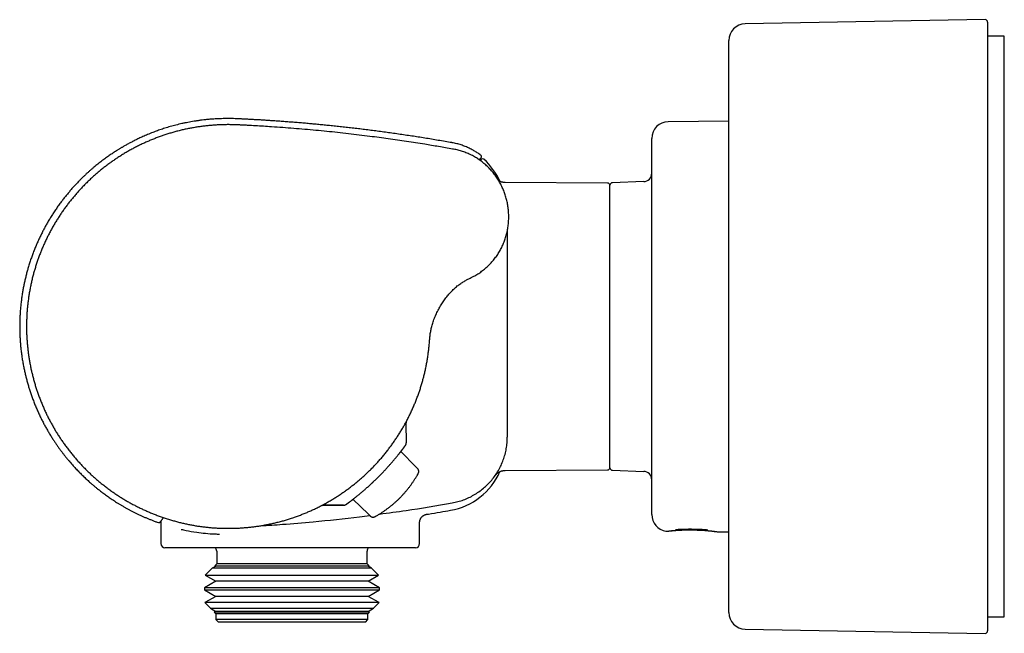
# Model space of a CAD drawing. Header units: millimetres. Extents: x 8 to 750, y 10 to 368.
# Tile 1 of 12: x 14 to 132, y 295 to 368. Entities that reach past the tile are written whole.
import ezdxf

# ---------------------------------------------------------------- set-up
doc = ezdxf.new("R2010")
doc.units = ezdxf.units.MM

msp = doc.modelspace()

# ---------------------------------------------------------------- linework, layer by layer
at = {"color": 7, "linetype": 'Continuous', "lineweight": 30}
for p, q in [((129.45, 368.24), (100.72, 367.73)), ((129.76, 367.94), (129.76, 295.06)), ((98.76, 297.27), (98.76, 365.73)), ((131.76, 366.25), (129.76, 366.25)), ((131.76, 331.5), (131.76, 366.25)), ((98.76, 356.08), (91.51, 356.02)), ((89.53, 308.98), (89.53, 354.02)), ((84.23, 348.68), (71.96, 348.74)), ((71.96, 348.74), (71.96, 348.74)), ((84.53, 314.58), (84.53, 348.42)), ((88.56, 348.86), (84.82, 348.72)), ((72.23, 342.93), (72.23, 318.28)), ((68.21, 337.51), (68.21, 337.51)), ((131.76, 296.75), (131.76, 331.5)), ((60.14, 317.56), (60.13, 319.94)), ((60.13, 319.94), (60.13, 319.94)), ((60.13, 317.57), (60.13, 317.57)), ((72.23, 318.28), (72.23, 318.25)), ((61.27, 314.71), (59.49, 316.55)), ((61.27, 314.71), (61.48, 314.49)), ((71.96, 314.26), (84.23, 314.32)), ((71.96, 314.26), (71.96, 314.26)), ((84.82, 314.28), (88.56, 314.14)), ((56.81, 313.51), (56.77, 313.46)), ((55.59, 309.03), (53.75, 310.81)), ((50.25, 310.12), (50.23, 310.11)), ((52.63, 310.11), (50.23, 310.11)), ((50.25, 310.11), (52.65, 310.11)), ((55.81, 308.82), (55.59, 309.03)), ((30.73, 308.08), (30.73, 305.5)), ((61.73, 305.5), (61.73, 308.03)), ((91.24, 307), (91.26, 307)), ((92.28, 307.08), (92.28, 307.08)), ((92.61, 307.21), (92.61, 307.21)), ((96.05, 307.18), (96.05, 307.18)), ((97.36, 306.93), (98.76, 306.92)), ((61.23, 305), (31.23, 305)), ((37.43, 304.6), (37.43, 303.1)), ((55.43, 303.1), (55.43, 304.6)), ((37.43, 303.1), (37.19, 302.86)), ((55.43, 303.1), (37.43, 303.1)), ((55.67, 302.86), (55.43, 303.1)), ((36.88, 302.55), (36.05, 301.72)), ((37.31, 302.79), (36.88, 302.55)), ((55.98, 302.55), (36.88, 302.55)), ((37.19, 302.86), (37.31, 302.79)), ((37.19, 302.86), (37.6, 302.86)), ((55.55, 302.79), (37.31, 302.79)), ((37.6, 302.86), (55.67, 302.86)), ((55.55, 302.79), (55.67, 302.86)), ((55.98, 302.55), (55.55, 302.79)), ((56.81, 301.72), (55.98, 302.55)), ((37.31, 300.99), (35.95, 300.21)), ((36.05, 301.72), (37.31, 300.99)), ((36.05, 301.72), (36.51, 301.72)), ((36.51, 301.72), (56.81, 301.72)), ((55.55, 300.99), (37.31, 300.99)), ((55.55, 300.99), (56.81, 301.72)), ((56.91, 300.21), (55.55, 300.99)), ((35.95, 300.21), (35.95, 299.98)), ((56.91, 300.21), (35.95, 300.21)), ((35.95, 299.98), (37.31, 299.19)), ((35.95, 299.98), (36.41, 299.98)), ((36.41, 299.98), (56.91, 299.98)), ((55.55, 299.19), (56.91, 299.98)), ((56.91, 299.98), (56.91, 300.21)), ((37.31, 299.19), (35.99, 298.44)), ((35.99, 298.44), (36.67, 297.76)), ((56.87, 298.44), (35.99, 298.44)), ((55.55, 299.19), (37.31, 299.19)), ((56.87, 298.44), (55.55, 299.19)), ((56.19, 297.76), (56.87, 298.44)), ((36.67, 297.76), (37.31, 297.39)), ((36.67, 297.76), (37.09, 297.76)), ((37.09, 297.76), (56.19, 297.76)), ((37.31, 297.39), (37.13, 297.3)), ((37.13, 297.3), (37.33, 297.1)), ((55.73, 297.3), (37.13, 297.3)), ((55.55, 297.39), (37.31, 297.39)), ((55.53, 297.1), (55.73, 297.3)), ((55.55, 297.39), (56.19, 297.76)), ((55.73, 297.3), (55.55, 297.39)), ((37.33, 297.1), (37.33, 296.4)), ((55.53, 297.1), (37.33, 297.1)), ((37.33, 296.4), (37.63, 296.1)), ((55.53, 296.4), (37.33, 296.4)), ((55.23, 296.1), (37.63, 296.1)), ((55.23, 296.1), (55.53, 296.4)), ((55.53, 296.4), (55.53, 297.1)), ((129.76, 296.75), (131.76, 296.75)), ((100.72, 295.27), (129.45, 294.76))]:
    msp.add_line(p, q, dxfattribs=at)
at = {"color": 7, "linetype": 'Continuous', "lineweight": 30, "flags": 128}
msp.add_lwpolyline([(30.73, 308.18), (30.73, 308.14), (30.73, 308.08)], dxfattribs=at)
at = {"color": 7, "linetype": 'Continuous', "lineweight": 30}
for centre, radius, start, end in [((129.46, 367.94), 0.3, 360, 91), ((100.76, 365.73), 2, 91, 180), ((91.53, 354.02), 2, 90.5, 180), ((69.29, 351.39), 0.2, 47.6195, 135), ((64.03, 345.63), 8, 23.9857, 47.6195), ((88.53, 349.85), 1, 272, 360), ((84.23, 348.38), 0.3, 360, 89.7), ((84.83, 348.42), 0.3, 92, 180), ((64.03, 317.37), 8, 280.0809, 336.0192), ((84.23, 314.62), 0.3, 270.3, 0), ((84.83, 314.58), 0.3, 180, 268), ((88.53, 313.15), 1, 0, 88), ((52.63, 310.61), 0.5, 270.0005, 291.0071), ((91.53, 308.98), 2, 180, 261.5597), ((92.26, 307.38), 0.3, 274.4053, 322.8304), ((96.4, 307.34), 0.3, 216.1197, 264.6097), ((31.23, 305.5), 0.5, 180, 270), ((61.23, 305.5), 0.5, 270, 0), ((36.93, 304.6), 0.5, 0, 53.1301), ((55.93, 304.6), 0.5, 126.8699, 180), ((100.76, 297.27), 2, 180, 269), ((129.46, 295.06), 0.3, 269, 0)]:
    msp.add_arc(centre, radius, start, end, dxfattribs=at)
for points, knots in [([(65.63, 353.5), (65.62, 353.51), (65.33, 353.56), (64.78, 353.65), (63.96, 353.79), (63.16, 353.93), (62.36, 354.06), (61.57, 354.18), (60.79, 354.3), (60, 354.42), (59.21, 354.54), (58.42, 354.65), (57.63, 354.76), (56.86, 354.86), (56.09, 354.96), (55.33, 355.06), (54.58, 355.15), (53.84, 355.24), (53.1, 355.32), (52.38, 355.4), (51.66, 355.48), (50.97, 355.55), (50.3, 355.62), (49.65, 355.68), (49, 355.74), (48.37, 355.8), (47.73, 355.86), (47.08, 355.91), (46.43, 355.96), (45.79, 356.01), (45.16, 356.06), (44.54, 356.1), (43.94, 356.14), (43.36, 356.18), (42.8, 356.22), (42.24, 356.25), (41.7, 356.28), (41.19, 356.31), (40.71, 356.33), (40.28, 356.35), (39.85, 356.38), (39.42, 356.39), (39, 356.4), (38.59, 356.4), (38.2, 356.39), (37.82, 356.38), (37.44, 356.37), (37.07, 356.34), (36.69, 356.32), (36.3, 356.28), (35.89, 356.24), (35.5, 356.19), (35.11, 356.13), (34.72, 356.07), (34.35, 356.01), (33.98, 355.94), (33.62, 355.87), (33.26, 355.79), (32.9, 355.71), (32.55, 355.62), (32.2, 355.53), (31.87, 355.44), (31.55, 355.34), (31.23, 355.24), (30.92, 355.14), (30.62, 355.04), (30.33, 354.94), (30.05, 354.84), (29.76, 354.73), (29.46, 354.61), (29.16, 354.49), (28.87, 354.37), (28.6, 354.25), (28.35, 354.13), (28.11, 354.02), (27.88, 353.91), (27.66, 353.8), (27.45, 353.7), (27.25, 353.59), (27.05, 353.49), (26.86, 353.38), (26.66, 353.28), (26.48, 353.18), (26.31, 353.08), (26.16, 352.99), (26.03, 352.92), (25.91, 352.84), (25.79, 352.77), (25.66, 352.69), (25.54, 352.61), (25.38, 352.52), (25.2, 352.4), (24.99, 352.26), (24.78, 352.12), (24.56, 351.97), (24.34, 351.82), (24.12, 351.66), (23.89, 351.49), (23.66, 351.32), (23.42, 351.14), (23.19, 350.95), (22.95, 350.76), (22.71, 350.56), (22.46, 350.35), (22.2, 350.13), (21.95, 349.9), (21.69, 349.66), (21.43, 349.41), (21.17, 349.16), (20.88, 348.87), (20.58, 348.54), (20.25, 348.19), (19.93, 347.83), (19.62, 347.46), (19.31, 347.08), (19.01, 346.7), (18.71, 346.31), (18.41, 345.89), (18.11, 345.45), (17.81, 345.01), (17.53, 344.56), (17.26, 344.12), (17.01, 343.68), (16.78, 343.26), (16.56, 342.83), (16.34, 342.4), (16.13, 341.97), (15.94, 341.52), (15.74, 341.07), (15.55, 340.59), (15.36, 340.09), (15.18, 339.59), (15.01, 339.09), (14.86, 338.59), (14.72, 338.11), (14.6, 337.65), (14.49, 337.18), (14.38, 336.71), (14.28, 336.23), (14.2, 335.76), (14.12, 335.26), (14.04, 334.75), (13.98, 334.23), (13.93, 333.7), (13.88, 333.17), (13.86, 332.65), (13.84, 332.15), (13.83, 331.67), (13.83, 331.19), (13.84, 330.71), (13.86, 330.22), (13.89, 329.74), (13.93, 329.24), (13.98, 328.73), (14.05, 328.2), (14.12, 327.68), (14.21, 327.15), (14.31, 326.65), (14.41, 326.16), (14.52, 325.69), (14.64, 325.22), (14.76, 324.75), (14.9, 324.29), (15.04, 323.83), (15.2, 323.35), (15.37, 322.87), (15.56, 322.37), (15.76, 321.88), (15.97, 321.39), (16.19, 320.92), (16.4, 320.47), (16.62, 320.04), (16.85, 319.61), (17.08, 319.19), (17.33, 318.78), (17.58, 318.36), (17.82, 317.98), (18.05, 317.64), (18.26, 317.33), (18.47, 317.02), (18.68, 316.73), (18.9, 316.45), (19.11, 316.17), (19.32, 315.9), (19.53, 315.65), (19.74, 315.4), (19.94, 315.16), (20.14, 314.93), (20.34, 314.71), (20.53, 314.5), (20.72, 314.3), (20.91, 314.11), (21.11, 313.91), (21.31, 313.71), (21.52, 313.51), (21.72, 313.31), (21.92, 313.13), (22.11, 312.96), (22.27, 312.82), (22.39, 312.71), (22.49, 312.63), (22.59, 312.54), (22.69, 312.45), (22.8, 312.36), (22.92, 312.26), (23.04, 312.16), (23.18, 312.05), (23.34, 311.93), (23.52, 311.79), (23.71, 311.64), (23.91, 311.49), (24.12, 311.34), (24.34, 311.18), (24.56, 311.02), (24.8, 310.86), (25.05, 310.69), (25.31, 310.52), (25.58, 310.35), (25.86, 310.18), (26.15, 310.01), (26.44, 309.84), (26.74, 309.68), (27.04, 309.52), (27.34, 309.36), (27.66, 309.2), (27.99, 309.04), (28.33, 308.88), (28.67, 308.72), (29, 308.58), (29.34, 308.44), (29.69, 308.3), (30.04, 308.16), (30.29, 308.07), (30.42, 308.03), (30.43, 308.02)], [0, 0, 0, 0, 0.000339, 0.0089576, 0.0174865, 0.025926, 0.0342765, 0.0425386, 0.0507125, 0.0587987, 0.0671762, 0.0754581, 0.0836448, 0.0917366, 0.0997337, 0.1076364, 0.1154451, 0.1231598, 0.1307808, 0.1383082, 0.1457422, 0.153083, 0.159919, 0.1666723, 0.1733429, 0.1799308, 0.1864363, 0.1932457, 0.1999623, 0.2065861, 0.213117, 0.219555, 0.2259001, 0.2317974, 0.237612, 0.2433438, 0.2489928, 0.2545588, 0.2591337, 0.2636509, 0.2681103, 0.2725112, 0.2768531, 0.2811359, 0.2851198, 0.289051, 0.2929295, 0.2967552, 0.300528, 0.3048029, 0.3090076, 0.313142, 0.3172061, 0.3211996, 0.3251225, 0.3289748, 0.3327563, 0.3366419, 0.3404497, 0.3441797, 0.3478317, 0.3514057, 0.3549016, 0.3583195, 0.3616592, 0.3649207, 0.368104, 0.371209, 0.3742356, 0.3777018, 0.3810589, 0.3843068, 0.3874454, 0.3902531, 0.3929671, 0.3955872, 0.3981135, 0.4005459, 0.4028844, 0.4051288, 0.4074891, 0.4097356, 0.4118681, 0.4138867, 0.4157914, 0.4172914, 0.4187314, 0.4201948, 0.4216912, 0.4232207, 0.4247832, 0.4273055, 0.4299096, 0.4325954, 0.4352841, 0.4380501, 0.4408935, 0.4438141, 0.4468122, 0.4498321, 0.4529267, 0.456096, 0.4593401, 0.4627275, 0.4661929, 0.4697363, 0.4733578, 0.4770574, 0.480835, 0.4846907, 0.4896748, 0.4946629, 0.4996513, 0.5046399, 0.5096287, 0.5146176, 0.5196067, 0.5250947, 0.5305827, 0.5360707, 0.5415586, 0.5470463, 0.552035, 0.5570235, 0.5620119, 0.5670002, 0.5719883, 0.5769764, 0.5819649, 0.5874524, 0.5929399, 0.5984276, 0.6039155, 0.6094034, 0.6143926, 0.6193819, 0.6243712, 0.6293604, 0.6343496, 0.6393387, 0.6443276, 0.6498152, 0.6553025, 0.6607895, 0.6662764, 0.6717635, 0.6767521, 0.6817409, 0.68673, 0.691719, 0.6967079, 0.7016969, 0.7066859, 0.7121738, 0.7176617, 0.7231496, 0.7286374, 0.7341252, 0.7391139, 0.7441024, 0.7490907, 0.7540789, 0.7590672, 0.7640557, 0.7690443, 0.7745319, 0.7800196, 0.7855075, 0.7909955, 0.7964833, 0.8014721, 0.8064608, 0.8114493, 0.8164379, 0.8214263, 0.8264146, 0.8314029, 0.8353221, 0.8392308, 0.8430664, 0.8468184, 0.8504868, 0.8540717, 0.8575731, 0.8609835, 0.8643108, 0.867555, 0.8707162, 0.8737943, 0.8767365, 0.8795988, 0.882381, 0.8850832, 0.8881958, 0.8911952, 0.8940813, 0.896854, 0.8995135, 0.9020598, 0.9033746, 0.9046698, 0.9060218, 0.9074431, 0.9089337, 0.9104936, 0.9121227, 0.9138211, 0.9160545, 0.9183973, 0.9208494, 0.9234108, 0.9260815, 0.9288615, 0.9317506, 0.9347488, 0.9378561, 0.9410724, 0.9443372, 0.9477071, 0.951182, 0.9547617, 0.9581685, 0.961665, 0.9652511, 0.9689268, 0.9726919, 0.9765464, 0.9804903, 0.9841839, 0.9879524, 0.9917957, 0.9957139, 0.9997068, 1, 1, 1, 1]), ([(38.81, 355.67), (38.65, 355.67), (38.32, 355.66), (37.83, 355.65), (37.34, 355.62), (36.86, 355.59), (36.37, 355.54), (35.88, 355.49), (35.4, 355.43), (34.91, 355.35), (34.41, 355.26), (33.91, 355.17), (33.41, 355.06), (32.91, 354.94), (32.42, 354.81), (31.93, 354.67), (31.46, 354.52), (30.99, 354.37), (30.53, 354.2), (30.07, 354.03), (29.62, 353.85), (29.17, 353.66), (28.72, 353.46), (28.27, 353.25), (27.82, 353.02), (27.36, 352.78), (26.91, 352.54), (26.47, 352.28), (26.03, 352.01), (25.61, 351.74), (25.19, 351.46), (24.79, 351.19), (24.4, 350.9), (24.01, 350.6), (23.62, 350.3), (23.24, 349.99), (22.87, 349.67), (22.5, 349.34), (22.13, 348.99), (21.77, 348.63), (21.41, 348.27), (21.05, 347.89), (20.71, 347.51), (20.38, 347.13), (20.06, 346.75), (19.76, 346.37), (19.46, 345.98), (19.17, 345.58), (18.89, 345.18), (18.62, 344.78), (18.35, 344.36), (18.09, 343.94), (17.84, 343.51), (17.59, 343.06), (17.35, 342.6), (17.12, 342.15), (16.89, 341.68), (16.69, 341.22), (16.49, 340.77), (16.31, 340.31), (16.13, 339.85), (15.97, 339.39), (15.81, 338.93), (15.67, 338.46), (15.53, 337.99), (15.4, 337.51), (15.28, 337.02), (15.17, 336.52), (15.07, 336.02), (14.98, 335.51), (14.9, 335.01), (14.83, 334.51), (14.78, 334.01), (14.73, 333.53), (14.69, 333.04), (14.67, 332.55), (14.65, 332.06), (14.64, 331.57), (14.65, 331.08), (14.66, 330.58), (14.69, 330.08), (14.72, 329.57), (14.77, 329.06), (14.83, 328.55), (14.89, 328.04), (14.97, 327.54), (15.06, 327.05), (15.15, 326.57), (15.26, 326.09), (15.37, 325.62), (15.5, 325.14), (15.63, 324.67), (15.77, 324.2), (15.93, 323.73), (16.09, 323.26), (16.27, 322.78), (16.46, 322.3), (16.66, 321.83), (16.87, 321.36), (17.09, 320.9), (17.31, 320.46), (17.54, 320.03), (17.78, 319.6), (18.02, 319.17), (18.28, 318.75), (18.54, 318.34), (18.81, 317.93), (19.09, 317.53), (19.39, 317.12), (19.7, 316.71), (20.02, 316.31), (20.34, 315.91), (20.68, 315.52), (21.02, 315.15), (21.36, 314.78), (21.7, 314.43), (22.05, 314.09), (22.4, 313.75), (22.77, 313.43), (23.14, 313.1), (23.51, 312.79), (23.9, 312.48), (24.3, 312.17), (24.71, 311.87), (25.13, 311.57), (25.56, 311.29), (25.99, 311.01), (26.42, 310.75), (26.85, 310.5), (27.28, 310.26), (27.71, 310.03), (28.15, 309.81), (28.59, 309.6), (29.04, 309.4), (29.49, 309.2), (29.95, 309.02), (30.42, 308.84), (30.9, 308.66), (31.39, 308.5), (31.88, 308.35), (32.37, 308.21), (32.86, 308.08), (33.34, 307.96), (33.82, 307.85), (34.3, 307.76), (34.78, 307.67), (35.26, 307.59), (35.75, 307.53), (36.23, 307.47), (36.73, 307.42), (37.23, 307.38), (37.75, 307.35), (38.26, 307.34), (38.77, 307.33), (39.28, 307.34), (39.79, 307.35), (40.28, 307.38), (40.77, 307.41), (41.26, 307.46), (41.75, 307.51), (42.23, 307.57), (42.72, 307.65), (43.2, 307.73), (43.69, 307.83), (44.18, 307.93), (44.68, 308.05), (45.18, 308.18), (45.67, 308.32), (46.16, 308.47), (46.64, 308.63), (47.11, 308.8), (47.57, 308.97), (48.02, 309.15), (48.47, 309.34), (48.92, 309.54), (49.36, 309.75), (49.8, 309.97), (50.24, 310.2), (50.68, 310.45), (51.13, 310.7), (51.56, 310.97), (52, 311.24), (52.42, 311.53), (52.84, 311.82), (53.24, 312.11), (53.63, 312.41), (54.01, 312.71), (54.39, 313.02), (54.76, 313.34), (55.13, 313.67), (55.48, 314), (55.84, 314.35), (56.2, 314.71), (56.55, 315.08), (56.89, 315.46), (57.23, 315.85), (57.56, 316.24), (57.87, 316.64), (58.17, 317.03), (58.46, 317.43), (58.74, 317.83), (59.02, 318.23), (59.28, 318.65), (59.54, 319.06), (59.78, 319.49), (60.03, 319.92), (60.26, 320.37), (60.5, 320.82), (60.72, 321.29), (60.93, 321.75), (61.13, 322.22), (61.32, 322.69), (61.5, 323.16), (61.66, 323.62), (61.82, 324.08), (61.96, 324.55), (62.1, 325.02), (62.22, 325.49), (62.34, 325.97), (62.45, 326.45), (62.55, 326.95), (62.64, 327.45), (62.72, 327.96), (62.79, 328.47), (62.85, 328.98), (62.88, 329.32), (62.9, 329.49)], [0, 0, 0, 0, 0.004367, 0.008733, 0.013099, 0.017465, 0.021831, 0.026199, 0.030567, 0.034936, 0.039513, 0.044092, 0.048672, 0.053252, 0.057833, 0.062414, 0.066789, 0.071165, 0.075541, 0.079916, 0.084293, 0.088671, 0.093047, 0.097423, 0.102009, 0.106595, 0.111179, 0.115763, 0.120348, 0.124932, 0.129307, 0.133682, 0.138057, 0.142432, 0.146807, 0.151182, 0.155557, 0.159932, 0.164515, 0.169097, 0.173679, 0.178263, 0.182848, 0.187432, 0.191806, 0.196181, 0.200556, 0.204931, 0.209306, 0.21368, 0.218055, 0.22243, 0.227014, 0.231598, 0.23618, 0.240764, 0.245348, 0.249931, 0.254305, 0.25868, 0.263056, 0.267431, 0.271806, 0.27618, 0.280555, 0.284931, 0.289513, 0.294095, 0.298678, 0.303262, 0.307845, 0.312428, 0.316803, 0.321178, 0.325554, 0.329929, 0.334303, 0.338678, 0.343052, 0.347427, 0.352012, 0.356595, 0.361178, 0.36576, 0.370343, 0.374926, 0.379302, 0.383678, 0.388053, 0.392426, 0.396801, 0.401176, 0.405551, 0.409926, 0.414509, 0.419092, 0.423676, 0.428259, 0.432841, 0.437425, 0.4418, 0.446175, 0.45055, 0.454926, 0.459301, 0.463675, 0.46805, 0.472424, 0.477009, 0.481593, 0.486176, 0.490758, 0.495342, 0.499926, 0.504301, 0.508676, 0.51305, 0.517425, 0.521801, 0.526176, 0.530551, 0.534926, 0.539509, 0.544093, 0.548677, 0.55326, 0.557844, 0.562427, 0.566802, 0.571178, 0.575554, 0.579929, 0.584304, 0.588679, 0.593054, 0.59743, 0.602014, 0.606599, 0.611182, 0.615766, 0.62035, 0.624933, 0.629308, 0.633683, 0.638059, 0.642434, 0.646809, 0.651185, 0.65556, 0.659936, 0.66452, 0.669105, 0.67369, 0.678273, 0.682856, 0.68744, 0.691816, 0.696192, 0.700568, 0.704943, 0.709319, 0.713695, 0.718071, 0.722446, 0.727031, 0.731616, 0.7362, 0.740784, 0.745368, 0.749952, 0.754329, 0.758705, 0.763081, 0.767458, 0.771834, 0.776209, 0.780585, 0.784961, 0.789546, 0.794131, 0.798716, 0.8033, 0.807883, 0.812468, 0.816844, 0.82122, 0.825596, 0.829971, 0.834347, 0.838723, 0.843099, 0.847475, 0.85206, 0.856644, 0.861228, 0.865812, 0.870397, 0.874981, 0.879357, 0.883733, 0.888108, 0.892483, 0.896859, 0.901236, 0.905613, 0.909988, 0.914571, 0.919154, 0.923739, 0.928324, 0.932908, 0.937491, 0.941866, 0.946242, 0.950618, 0.954994, 0.959369, 0.963744, 0.96812, 0.972496, 0.97708, 0.981663, 0.986247, 0.990831, 0.995416, 1, 1, 1, 1]), ([(62.34, 353.32), (61.98, 353.38), (61.25, 353.49), (60.16, 353.66), (59.07, 353.82), (57.97, 353.97), (56.88, 354.12), (55.72, 354.27), (54.49, 354.43), (53.2, 354.58), (51.9, 354.72), (50.6, 354.86), (49.29, 354.98), (47.97, 355.1), (46.65, 355.21), (45.33, 355.32), (44.12, 355.4), (43.04, 355.47), (42.07, 355.53), (41.27, 355.57), (40.64, 355.61), (40.18, 355.63), (39.72, 355.65), (39.27, 355.66), (38.96, 355.67), (38.81, 355.67)], [0, 0, 0, 0, 0.046645, 0.093293, 0.139955, 0.186631, 0.233308, 0.27998, 0.334983, 0.389987, 0.444994, 0.499999, 0.556005, 0.612009, 0.668015, 0.724022, 0.78003, 0.8211, 0.862167, 0.903232, 0.922591, 0.941947, 0.961302, 0.980652, 1, 1, 1, 1]), ([(65.67, 352.75), (65.39, 352.8), (64.84, 352.9), (64.01, 353.04), (63.17, 353.18), (62.62, 353.27), (62.34, 353.32)], [0, 0, 0, 0, 0.250003, 0.500003, 0.750005, 1, 1, 1, 1]), ([(62.34, 353.32), (62.34, 353.32), (62.34, 353.32), (62.34, 353.32), (62.34, 353.32)], [0, 0, 0, 0, 0.716418, 1, 1, 1, 1]), ([(69.07, 352), (69.02, 352.03), (68.91, 352.12), (68.73, 352.24), (68.54, 352.37), (68.34, 352.49), (68.13, 352.61), (67.91, 352.73), (67.68, 352.85), (67.45, 352.95), (67.2, 353.06), (66.95, 353.15), (66.7, 353.24), (66.44, 353.32), (66.17, 353.39), (65.9, 353.45), (65.72, 353.49), (65.63, 353.5)], [0, 0, 0, 0, 0.047743, 0.108608, 0.169799, 0.232346, 0.296199, 0.361307, 0.428828, 0.497529, 0.567341, 0.638195, 0.710015, 0.781418, 0.853603, 0.926491, 1, 1, 1, 1]), ([(68.21, 337.51), (68.29, 337.55), (68.45, 337.64), (68.7, 337.79), (68.93, 337.94), (69.16, 338.11), (69.39, 338.28), (69.6, 338.45), (69.81, 338.64), (70.01, 338.83), (70.21, 339.03), (70.39, 339.24), (70.58, 339.45), (70.75, 339.67), (70.92, 339.9), (71.08, 340.13), (71.23, 340.37), (71.37, 340.61), (71.5, 340.85), (71.62, 341.1), (71.74, 341.36), (71.84, 341.62), (71.94, 341.88), (72.03, 342.15), (72.11, 342.42), (72.18, 342.69), (72.24, 342.96), (72.29, 343.23), (72.33, 343.51), (72.36, 343.79), (72.39, 344.07), (72.4, 344.35), (72.41, 344.63), (72.4, 344.91), (72.39, 345.19), (72.37, 345.47), (72.33, 345.74), (72.29, 346.02), (72.24, 346.29), (72.18, 346.57), (72.11, 346.84), (72.03, 347.11), (71.95, 347.38), (71.85, 347.64), (71.75, 347.9), (71.63, 348.15), (71.51, 348.41), (71.38, 348.65), (71.24, 348.9), (71.1, 349.14), (70.94, 349.38), (70.78, 349.6), (70.61, 349.83), (70.43, 350.04), (70.25, 350.25), (70.06, 350.45), (69.86, 350.65), (69.65, 350.84), (69.44, 351.03), (69.22, 351.2), (68.99, 351.37), (68.76, 351.53), (68.53, 351.68), (68.29, 351.82), (68.05, 351.96), (67.8, 352.08), (67.54, 352.2), (67.28, 352.31), (67.02, 352.41), (66.75, 352.5), (66.48, 352.58), (66.22, 352.65), (65.94, 352.7), (65.76, 352.74), (65.67, 352.75)], [0, 0, 0, 0, 0.014016, 0.028032, 0.042048, 0.056063, 0.070077, 0.08384, 0.097602, 0.111364, 0.125125, 0.139135, 0.153144, 0.167152, 0.181159, 0.195166, 0.208921, 0.222675, 0.236428, 0.25018, 0.264181, 0.27818, 0.29218, 0.306179, 0.320179, 0.333928, 0.347677, 0.361425, 0.375173, 0.389172, 0.403171, 0.41717, 0.431169, 0.445168, 0.458917, 0.472666, 0.486415, 0.500164, 0.514163, 0.528162, 0.542161, 0.556159, 0.570157, 0.583905, 0.597653, 0.611401, 0.625146, 0.639141, 0.653137, 0.667133, 0.681127, 0.69512, 0.708864, 0.722608, 0.736352, 0.750096, 0.76409, 0.778084, 0.792078, 0.806071, 0.820064, 0.833809, 0.847554, 0.861298, 0.875041, 0.889034, 0.903028, 0.917022, 0.931016, 0.94501, 0.958753, 0.972497, 0.986244, 1, 1, 1, 1]), ([(69.09, 351.7), (69.09, 351.7), (69.09, 351.7), (69.08, 351.69), (69.07, 351.67), (69.04, 351.65), (69.02, 351.63), (68.99, 351.59), (68.95, 351.56), (68.91, 351.52), (68.88, 351.49), (68.86, 351.47), (68.86, 351.47)], [0, 0, 0, 0, 0.079161, 0.191644, 0.304127, 0.416611, 0.529094, 0.641578, 0.754062, 0.866546, 0.979031, 1, 1, 1, 1]), ([(68.99, 351.37), (69, 351.39), (69.03, 351.42), (69.07, 351.45), (69.09, 351.48), (69.12, 351.5), (69.13, 351.52), (69.14, 351.53), (69.15, 351.53), (69.15, 351.53)], [0, 0, 0, 0, 0.169042, 0.307535, 0.446028, 0.58452, 0.723013, 0.861506, 1, 1, 1, 1]), ([(69.09, 351.7), (69.1, 351.7), (69.11, 351.72), (69.12, 351.74), (69.13, 351.75), (69.14, 351.77), (69.14, 351.79), (69.15, 351.82), (69.15, 351.84), (69.15, 351.86), (69.14, 351.89), (69.13, 351.92), (69.12, 351.94), (69.1, 351.97), (69.08, 351.99), (69.07, 352)], [0, 0, 0, 0, 0.083884, 0.153305, 0.20568, 0.24775, 0.331568, 0.409974, 0.456504, 0.515264, 0.602019, 0.684549, 0.780302, 0.88665, 1, 1, 1, 1]), ([(71.96, 348.74), (71.93, 348.74), (71.87, 348.74), (71.78, 348.75), (71.7, 348.76), (71.63, 348.78), (71.57, 348.79), (71.51, 348.81), (71.46, 348.83), (71.42, 348.84), (71.38, 348.86), (71.34, 348.88), (71.29, 348.9), (71.24, 348.93), (71.22, 348.94), (71.22, 348.94)], [0, 0, 0, 0, 0.116434, 0.225514, 0.326781, 0.419863, 0.504468, 0.580376, 0.647431, 0.705529, 0.75462, 0.796339, 0.893425, 0.981854, 1, 1, 1, 1]), ([(66.55, 336.58), (66.62, 336.63), (66.75, 336.72), (66.95, 336.84), (67.15, 336.96), (67.38, 337.09), (67.64, 337.22), (67.92, 337.36), (68.11, 337.46), (68.21, 337.51)], [0, 0, 0, 0, 0.124981, 0.249959, 0.374935, 0.499921, 0.666588, 0.833287, 1, 1, 1, 1]), ([(62.9, 329.49), (62.9, 329.57), (62.92, 329.75), (62.94, 330), (62.96, 330.26), (62.99, 330.52), (63.03, 330.77), (63.08, 331.02), (63.13, 331.27), (63.19, 331.52), (63.27, 331.78), (63.35, 332.05), (63.45, 332.34), (63.56, 332.62), (63.68, 332.9), (63.81, 333.17), (63.94, 333.44), (64.08, 333.7), (64.23, 333.96), (64.38, 334.21), (64.54, 334.45), (64.71, 334.7), (64.88, 334.93), (65.06, 335.15), (65.23, 335.36), (65.4, 335.55), (65.58, 335.74), (65.76, 335.92), (65.95, 336.1), (66.14, 336.27), (66.34, 336.43), (66.48, 336.53), (66.55, 336.58)], [0, 0, 0, 0, 0.031341, 0.062691, 0.094049, 0.125412, 0.156777, 0.187582, 0.218384, 0.249189, 0.279994, 0.316667, 0.353338, 0.39001, 0.426681, 0.46335, 0.500018, 0.535733, 0.571447, 0.607159, 0.642872, 0.678584, 0.714296, 0.750009, 0.78126, 0.812507, 0.843756, 0.875008, 0.906256, 0.937504, 0.968753, 1, 1, 1, 1]), ([(60.14, 319.95), (60.14, 319.98), (60.14, 320.03), (60.15, 320.09), (60.15, 320.14), (60.16, 320.17), (60.16, 320.18)], [0, 0, 0, 0, 0.332861, 0.625791, 0.877785, 1, 1, 1, 1]), ([(56.81, 313.5), (56.82, 313.51), (56.83, 313.53), (56.87, 313.56), (56.9, 313.6), (56.95, 313.64), (56.99, 313.69), (57.04, 313.74), (57.1, 313.8), (57.17, 313.87), (57.25, 313.95), (57.34, 314.05), (57.46, 314.17), (57.59, 314.31), (57.73, 314.46), (57.86, 314.61), (57.99, 314.76), (58.12, 314.89), (58.23, 315.03), (58.35, 315.16), (58.47, 315.29), (58.58, 315.42), (58.68, 315.55), (58.78, 315.66), (58.87, 315.78), (58.96, 315.88), (59.05, 315.98), (59.12, 316.08), (59.19, 316.16), (59.24, 316.22), (59.28, 316.27), (59.31, 316.32), (59.35, 316.36), (59.37, 316.4), (59.4, 316.42), (59.41, 316.44), (59.42, 316.46), (59.43, 316.47), (59.44, 316.48), (59.46, 316.5), (59.47, 316.52), (59.49, 316.55), (59.52, 316.58), (59.54, 316.61), (59.56, 316.64), (59.59, 316.67), (59.61, 316.69), (59.63, 316.72), (59.65, 316.75), (59.67, 316.77), (59.69, 316.8), (59.72, 316.84), (59.74, 316.87), (59.77, 316.9), (59.79, 316.93), (59.8, 316.95), (59.82, 316.98), (59.84, 317), (59.86, 317.03), (59.87, 317.04), (59.88, 317.06), (59.89, 317.07), (59.9, 317.08), (59.9, 317.09), (59.91, 317.1), (59.92, 317.11), (59.92, 317.12), (59.93, 317.13), (59.94, 317.14), (59.95, 317.15), (59.97, 317.18), (59.98, 317.2), (60, 317.22), (60.01, 317.24), (60.02, 317.26), (60.04, 317.28), (60.05, 317.29), (60.05, 317.3), (60.06, 317.31), (60.06, 317.31), (60.07, 317.33), (60.08, 317.35), (60.09, 317.38), (60.11, 317.41), (60.12, 317.44), (60.13, 317.48), (60.13, 317.53), (60.13, 317.56), (60.14, 317.58)], [0, 0, 0, 0, 0.0051853, 0.0101748, 0.017795, 0.0258005, 0.0343652, 0.0434885, 0.0531697, 0.0666898, 0.0811639, 0.0965457, 0.1214104, 0.1471569, 0.1737841, 0.20129, 0.2296712, 0.2539881, 0.2789061, 0.3044212, 0.3304464, 0.356067, 0.3810318, 0.4053425, 0.4290013, 0.4520113, 0.474376, 0.4960998, 0.517188, 0.5300974, 0.5427648, 0.5547092, 0.5652873, 0.5744958, 0.5823348, 0.5868423, 0.5907287, 0.5939939, 0.5972173, 0.6018765, 0.6080447, 0.6157223, 0.6236783, 0.6326717, 0.6416762, 0.6504545, 0.6590066, 0.6673323, 0.6754317, 0.6833046, 0.6952188, 0.7067062, 0.7186034, 0.7310563, 0.7404075, 0.7500485, 0.759979, 0.7701987, 0.7803201, 0.7892153, 0.7968127, 0.803113, 0.8071537, 0.8104101, 0.8138645, 0.8180994, 0.8231148, 0.8289101, 0.8354851, 0.8428393, 0.8576862, 0.8725407, 0.8871947, 0.9016496, 0.9159068, 0.9332385, 0.9495821, 0.9522128, 0.9548176, 0.9574502, 0.9618395, 0.9671073, 0.9712288, 0.975884, 0.9810937, 0.9868616, 0.9931741, 1, 1, 1, 1]), ([(56.4, 308.74), (56.49, 308.79), (56.67, 308.89), (56.96, 309.06), (57.25, 309.25), (57.54, 309.45), (57.82, 309.65), (58.1, 309.86), (58.36, 310.07), (58.61, 310.28), (58.86, 310.5), (59.11, 310.72), (59.35, 310.96), (59.59, 311.21), (59.83, 311.47), (60.06, 311.73), (60.28, 312), (60.5, 312.28), (60.71, 312.55), (60.9, 312.83), (61.08, 313.1), (61.26, 313.38), (61.42, 313.65), (61.52, 313.82), (61.56, 313.9)], [0, 0, 0, 0, 0.0399727, 0.0868975, 0.1339671, 0.181163, 0.2284673, 0.2758618, 0.3206152, 0.365419, 0.4102597, 0.4551241, 0.5, 0.5475953, 0.5951768, 0.6427298, 0.6902387, 0.737687, 0.7850575, 0.8296342, 0.8741111, 0.9184727, 0.9627038, 1, 1, 1, 1]), ([(61.56, 313.9), (61.57, 313.92), (61.59, 313.95), (61.61, 314.01), (61.62, 314.06), (61.62, 314.1), (61.62, 314.14), (61.62, 314.17), (61.62, 314.2), (61.62, 314.23), (61.61, 314.27), (61.59, 314.31), (61.58, 314.35), (61.55, 314.4), (61.52, 314.45), (61.5, 314.48), (61.48, 314.49)], [0, 0, 0, 0, 0.094664, 0.182341, 0.26179, 0.332084, 0.392586, 0.442903, 0.48896, 0.536173, 0.600762, 0.667009, 0.735737, 0.814133, 0.90269, 1, 1, 1, 1]), ([(70.84, 313.74), (70.84, 313.74), (70.84, 313.74), (70.84, 313.74), (70.84, 313.74), (70.84, 313.75), (70.84, 313.75), (70.85, 313.76), (70.85, 313.76), (70.86, 313.77), (70.86, 313.77), (70.86, 313.77), (70.87, 313.78), (70.87, 313.79), (70.88, 313.79), (70.89, 313.8), (70.9, 313.82), (70.92, 313.83), (70.95, 313.86), (70.98, 313.89), (71.01, 313.92), (71.05, 313.95), (71.08, 313.97), (71.12, 314), (71.15, 314.02), (71.18, 314.04), (71.21, 314.05), (71.23, 314.07), (71.26, 314.08), (71.3, 314.1), (71.35, 314.13), (71.41, 314.15), (71.47, 314.18), (71.55, 314.2), (71.64, 314.22), (71.74, 314.24), (71.84, 314.26), (71.92, 314.26), (71.96, 314.26)], [0, 0, 0, 0, 0.027164, 0.061552, 0.091432, 0.123828, 0.158132, 0.189774, 0.217816, 0.242265, 0.26473, 0.282986, 0.298897, 0.31691, 0.338257, 0.362143, 0.38811, 0.418232, 0.449147, 0.481181, 0.51377, 0.543829, 0.571102, 0.595656, 0.617575, 0.636975, 0.649968, 0.662091, 0.677344, 0.69683, 0.720558, 0.748515, 0.780657, 0.816911, 0.857162, 0.901248, 0.948953, 1, 1, 1, 1]), ([(52.64, 310.11), (52.66, 310.11), (52.69, 310.11), (52.74, 310.12), (52.79, 310.13), (52.82, 310.14), (52.85, 310.16), (52.86, 310.16), (52.88, 310.17), (52.88, 310.17), (52.89, 310.18), (52.9, 310.19), (52.91, 310.19), (52.92, 310.2), (52.93, 310.2), (52.94, 310.21), (52.96, 310.22), (52.97, 310.23), (52.99, 310.24), (53, 310.25), (53.01, 310.26), (53.03, 310.27), (53.05, 310.28), (53.07, 310.3), (53.09, 310.32), (53.11, 310.33), (53.13, 310.34), (53.15, 310.36), (53.16, 310.37), (53.17, 310.38), (53.18, 310.38), (53.19, 310.39), (53.2, 310.4), (53.21, 310.41), (53.23, 310.42), (53.25, 310.43), (53.27, 310.45), (53.3, 310.47), (53.33, 310.49), (53.37, 310.52), (53.41, 310.55), (53.44, 310.58), (53.48, 310.6), (53.52, 310.63), (53.55, 310.66), (53.59, 310.68), (53.62, 310.71), (53.65, 310.74), (53.68, 310.76), (53.71, 310.78), (53.73, 310.79), (53.74, 310.81), (53.76, 310.82), (53.78, 310.83), (53.79, 310.84), (53.8, 310.85), (53.8, 310.85), (53.81, 310.86), (53.83, 310.87), (53.85, 310.89), (53.87, 310.91), (53.9, 310.93), (53.94, 310.96), (53.98, 310.99), (54.03, 311.03), (54.08, 311.07), (54.14, 311.12), (54.22, 311.18), (54.32, 311.26), (54.42, 311.34), (54.53, 311.43), (54.64, 311.53), (54.77, 311.63), (54.88, 311.73), (54.99, 311.83), (55.1, 311.91), (55.19, 312), (55.29, 312.09), (55.38, 312.17), (55.47, 312.24), (55.55, 312.32), (55.63, 312.39), (55.71, 312.46), (55.79, 312.53), (55.86, 312.6), (55.93, 312.66), (56, 312.72), (56.06, 312.78), (56.12, 312.84), (56.18, 312.9), (56.26, 312.97), (56.34, 313.05), (56.44, 313.14), (56.53, 313.23), (56.61, 313.3), (56.66, 313.36), (56.7, 313.39), (56.72, 313.42), (56.74, 313.43), (56.75, 313.44), (56.76, 313.46), (56.77, 313.46), (56.77, 313.46)], [0, 0, 0, 0, 0.007396, 0.013936, 0.01956, 0.024243, 0.027988, 0.030837, 0.032448, 0.034443, 0.036628, 0.04117, 0.04658, 0.052903, 0.060169, 0.068073, 0.082617, 0.09569, 0.10611, 0.115341, 0.123617, 0.132292, 0.144822, 0.158456, 0.173203, 0.182411, 0.191195, 0.198948, 0.205669, 0.211446, 0.216145, 0.219774, 0.223635, 0.228659, 0.23473, 0.241927, 0.250255, 0.259715, 0.274183, 0.287975, 0.301037, 0.313364, 0.324955, 0.336439, 0.347088, 0.357016, 0.366794, 0.3765, 0.386132, 0.391188, 0.396223, 0.401238, 0.406076, 0.410055, 0.413048, 0.415133, 0.416479, 0.418064, 0.42197, 0.427196, 0.433744, 0.441614, 0.450809, 0.46113, 0.472279, 0.483654, 0.495253, 0.516192, 0.537811, 0.560117, 0.583117, 0.606816, 0.631221, 0.656335, 0.676461, 0.696054, 0.714822, 0.73276, 0.749864, 0.76585, 0.781027, 0.795392, 0.808944, 0.823356, 0.836712, 0.849013, 0.860257, 0.870906, 0.88191, 0.893299, 0.905073, 0.921376, 0.938373, 0.956064, 0.968689, 0.979794, 0.984776, 0.989377, 0.991612, 0.994033, 0.996795, 1, 1, 1, 1]), ([(56.92, 309.04), (57.98, 309.18), (60.89, 309.56), (63.79, 310.06), (65.63, 310.38)], [0, 0, 0, 0, 0.364221, 1, 1, 1, 1]), ([(50.01, 310.08), (50.02, 310.09), (50.05, 310.09), (50.1, 310.1), (50.16, 310.11), (50.21, 310.11), (50.23, 310.11)], [0, 0, 0, 0, 0.199758, 0.438812, 0.705789, 1, 1, 1, 1]), ([(61.73, 308.02), (61.73, 308.05), (61.73, 308.11), (61.74, 308.19), (61.76, 308.27), (61.78, 308.34), (61.8, 308.4), (61.83, 308.46), (61.85, 308.51), (61.88, 308.55), (61.9, 308.58), (61.93, 308.62), (61.96, 308.65), (61.99, 308.7), (62.03, 308.74), (62.09, 308.79), (62.14, 308.83), (62.2, 308.87), (62.26, 308.91), (62.33, 308.94), (62.41, 308.97), (62.49, 308.99), (62.54, 309), (62.57, 309.01)], [0, 0, 0, 0, 0.062511, 0.122029, 0.178046, 0.230133, 0.277938, 0.321184, 0.359663, 0.393227, 0.421772, 0.45039, 0.484221, 0.523245, 0.567397, 0.616561, 0.670547, 0.719032, 0.770473, 0.824615, 0.881157, 0.939748, 1, 1, 1, 1]), ([(62.57, 309.01), (62.64, 309.02), (63.19, 309.11), (64.14, 309.27), (65.02, 309.42), (65.43, 309.5)], [0, 0, 0, 0, 0.078823, 0.571169, 1, 1, 1, 1]), ([(30.43, 308.02), (30.44, 308.02), (30.47, 308.01), (30.5, 308.01), (30.52, 308.01), (30.54, 308.02), (30.56, 308.02), (30.58, 308.03), (30.6, 308.04), (30.63, 308.06), (30.64, 308.08), (30.65, 308.09)], [0, 0, 0, 0, 0.165906, 0.310224, 0.387716, 0.452217, 0.517312, 0.617002, 0.720492, 0.846341, 1, 1, 1, 1]), ([(30.65, 308.09), (30.65, 308.09), (30.65, 308.09), (30.65, 308.09), (30.65, 308.09), (30.65, 308.09), (30.65, 308.09), (30.65, 308.09), (30.65, 308.09), (30.65, 308.09), (30.65, 308.09), (30.65, 308.09), (30.65, 308.09), (30.65, 308.09), (30.65, 308.09), (30.65, 308.09), (30.66, 308.09), (30.66, 308.1), (30.67, 308.11), (30.69, 308.13), (30.71, 308.16), (30.75, 308.2), (30.78, 308.25), (30.83, 308.31), (30.89, 308.38), (30.95, 308.46), (31.01, 308.54), (31.05, 308.59), (31.07, 308.61)], [0, 0, 0, 0, 0.00278, 0.005522, 0.008137, 0.010625, 0.012986, 0.015219, 0.017326, 0.019329, 0.021327, 0.026857, 0.032436, 0.0416, 0.050894, 0.060311, 0.069756, 0.079202, 0.163535, 0.238832, 0.314129, 0.403769, 0.493408, 0.583047, 0.697134, 0.811219, 0.925305, 1, 1, 1, 1]), ([(42.72, 307.65), (43.58, 307.7), (45.67, 307.83), (49.61, 308.18), (53.1, 308.52), (55.34, 308.83), (55.74, 308.88)], [0, 0, 0, 0, 0.197691, 0.479668, 0.907642, 1, 1, 1, 1]), ([(55.81, 308.82), (55.82, 308.81), (55.84, 308.79), (55.87, 308.77), (55.89, 308.76), (55.91, 308.74), (55.93, 308.73), (55.97, 308.71), (56.01, 308.7), (56.05, 308.69), (56.08, 308.68), (56.12, 308.68), (56.15, 308.68), (56.19, 308.68), (56.24, 308.68), (56.29, 308.69), (56.34, 308.71), (56.38, 308.73), (56.4, 308.74)], [0, 0, 0, 0, 0.068384, 0.120418, 0.156086, 0.189797, 0.226424, 0.294019, 0.366071, 0.43651, 0.488051, 0.53835, 0.590176, 0.652452, 0.725438, 0.808443, 0.900433, 1, 1, 1, 1]), ([(33.16, 307.21), (33.36, 307.16), (33.91, 307.04), (34.9, 306.88), (36.07, 306.74), (37, 306.66), (37.59, 306.65), (37.77, 306.65)], [0, 0, 0, 0, 0.161899, 0.457795, 0.678685, 0.89885, 1, 1, 1, 1]), ([(91.26, 307), (91.27, 307), (91.27, 307), (91.28, 307), (91.3, 307), (91.33, 307), (91.36, 307), (91.4, 307), (91.44, 307), (91.49, 307.01), (91.53, 307.01), (91.55, 307.01)], [0, 0, 0, 0, 0.110053, 0.224308, 0.342797, 0.465545, 0.566835, 0.670891, 0.77774, 0.887423, 1, 1, 1, 1]), ([(91.55, 307.01), (91.56, 307.01), (91.6, 307.02), (91.67, 307.03), (91.74, 307.03), (91.81, 307.04), (91.89, 307.05), (91.98, 307.06), (92.08, 307.06), (92.19, 307.07), (92.3, 307.08), (92.41, 307.09), (92.53, 307.1), (92.66, 307.11), (92.78, 307.11), (92.9, 307.12), (93.01, 307.13), (93.14, 307.13), (93.28, 307.14), (93.44, 307.14), (93.6, 307.15), (93.77, 307.15), (93.94, 307.15), (94.1, 307.15), (94.27, 307.15), (94.45, 307.15), (94.62, 307.14), (94.79, 307.14), (94.96, 307.13), (95.13, 307.13), (95.29, 307.12), (95.45, 307.11), (95.6, 307.1), (95.74, 307.1), (95.88, 307.09), (96.01, 307.08), (96.13, 307.07), (96.22, 307.06), (96.29, 307.05), (96.33, 307.05), (96.35, 307.05), (96.36, 307.05)], [0, 0, 0, 0, 0.025174, 0.049764, 0.073787, 0.097252, 0.12017, 0.148053, 0.175098, 0.201308, 0.226687, 0.254677, 0.281587, 0.30742, 0.332177, 0.355862, 0.378478, 0.400029, 0.429014, 0.458034, 0.487158, 0.516343, 0.545602, 0.574948, 0.604393, 0.633942, 0.6636, 0.693371, 0.723256, 0.753258, 0.783213, 0.812452, 0.840908, 0.868587, 0.895499, 0.921651, 0.947042, 0.971638, 0.982846, 0.993881, 1, 1, 1, 1]), ([(91.55, 307.01), (91.56, 307.01), (91.58, 307.02), (91.62, 307.02), (91.66, 307.02), (91.69, 307.03), (91.72, 307.03), (91.75, 307.03), (91.78, 307.04), (91.8, 307.04), (91.82, 307.04), (91.85, 307.04), (91.88, 307.05), (91.92, 307.05), (91.96, 307.05), (92.01, 307.06), (92.07, 307.06), (92.13, 307.07), (92.2, 307.07), (92.26, 307.08), (92.28, 307.08)], [0, 0, 0, 0, 0.075236, 0.144013, 0.206421, 0.262528, 0.312384, 0.355303, 0.392253, 0.423252, 0.453092, 0.489559, 0.532233, 0.581117, 0.636224, 0.697576, 0.763946, 0.836424, 0.915079, 1, 1, 1, 1]), ([(92.39, 307.18), (92.39, 307.18), (92.39, 307.18), (92.4, 307.18), (92.4, 307.18), (92.41, 307.19), (92.42, 307.19), (92.43, 307.19), (92.44, 307.19), (92.45, 307.19), (92.47, 307.2), (92.49, 307.2), (92.52, 307.2), (92.56, 307.21), (92.59, 307.21), (92.61, 307.21)], [0, 0, 0, 0, 0.009264, 0.066262, 0.119056, 0.210517, 0.291245, 0.329352, 0.373424, 0.434195, 0.511953, 0.606962, 0.719581, 0.850327, 1, 1, 1, 1]), ([(92.61, 307.21), (92.65, 307.21), (92.73, 307.22), (92.85, 307.22), (92.96, 307.23), (93.07, 307.23), (93.17, 307.24), (93.27, 307.24), (93.36, 307.24), (93.45, 307.25), (93.53, 307.25), (93.61, 307.25), (93.67, 307.25), (93.73, 307.25), (93.78, 307.25), (93.82, 307.25), (93.85, 307.25), (93.89, 307.25), (93.92, 307.25), (93.96, 307.26), (94.02, 307.26), (94.11, 307.26), (94.2, 307.26), (94.29, 307.25), (94.36, 307.25), (94.43, 307.25), (94.5, 307.25), (94.58, 307.25), (94.67, 307.25), (94.77, 307.25), (94.87, 307.24), (94.98, 307.24), (95.09, 307.24), (95.21, 307.23), (95.33, 307.23), (95.47, 307.22), (95.6, 307.21), (95.75, 307.2), (95.9, 307.19), (96, 307.18), (96.05, 307.18)], [0, 0, 0, 0, 0.038624, 0.07506, 0.109348, 0.141518, 0.171599, 0.199611, 0.225575, 0.251787, 0.275555, 0.296893, 0.315812, 0.332321, 0.345244, 0.356185, 0.365936, 0.375879, 0.386039, 0.396415, 0.407009, 0.437257, 0.469144, 0.487992, 0.50737, 0.527277, 0.547714, 0.569845, 0.594735, 0.622395, 0.652837, 0.682491, 0.71441, 0.748613, 0.785123, 0.82397, 0.864432, 0.907223, 0.952392, 1, 1, 1, 1]), ([(96.05, 307.18), (96.07, 307.18), (96.09, 307.17), (96.13, 307.17), (96.16, 307.17), (96.18, 307.16), (96.2, 307.16), (96.21, 307.16), (96.22, 307.16), (96.23, 307.16), (96.23, 307.16), (96.24, 307.15), (96.25, 307.15), (96.25, 307.15), (96.26, 307.15), (96.26, 307.15), (96.26, 307.15), (96.26, 307.15)], [0, 0, 0, 0, 0.140402, 0.261176, 0.363004, 0.446318, 0.511408, 0.558788, 0.598045, 0.633693, 0.66581, 0.705589, 0.761653, 0.833557, 0.910553, 0.975924, 1, 1, 1, 1]), ([(96.37, 307.04), (96.41, 307.04), (96.47, 307.04), (96.56, 307.03), (96.64, 307.02), (96.72, 307.01), (96.79, 307), (96.86, 307), (96.92, 306.99), (96.97, 306.98), (96.99, 306.98), (97, 306.98)], [0, 0, 0, 0, 0.131647, 0.258676, 0.381127, 0.499026, 0.612383, 0.721205, 0.845801, 0.963861, 1, 1, 1, 1]), ([(96.96, 306.98), (96.98, 306.98), (97.01, 306.98), (97.03, 306.97), (97.04, 306.97)], [0, 0, 0, 0, 0.724978, 1, 1, 1, 1]), ([(97, 306.98), (97.01, 306.98), (97.04, 306.97), (97.08, 306.97), (97.12, 306.96), (97.15, 306.96), (97.19, 306.96), (97.21, 306.95), (97.23, 306.95), (97.25, 306.95), (97.27, 306.94), (97.28, 306.94), (97.29, 306.94), (97.29, 306.94), (97.3, 306.94), (97.31, 306.94), (97.31, 306.94), (97.32, 306.94), (97.32, 306.94), (97.32, 306.94), (97.32, 306.94)], [0, 0, 0, 0, 0.0627735, 0.1501878, 0.2321415, 0.3174416, 0.3958848, 0.4674702, 0.5321986, 0.5900717, 0.6402407, 0.6838012, 0.7223507, 0.7602882, 0.80902, 0.8571411, 0.9046483, 0.9515391, 0.9978125, 1, 1, 1, 1])]:
    msp.add_open_spline(points, degree=3, knots=knots, dxfattribs=at)
msp.add_open_spline([(65.63, 310.38), (65.86, 310.42), (66.32, 310.52), (66.98, 310.73), (67.62, 311), (68.24, 311.32), (68.83, 311.7), (69.38, 312.12), (69.9, 312.6), (70.37, 313.11), (70.79, 313.66), (71.17, 314.25), (71.49, 314.87), (71.76, 315.52), (71.97, 316.18), (72.12, 316.87), (72.21, 317.56), (72.22, 318.02), (72.23, 318.25)], degree=3, dxfattribs=at)

doc.saveas('drawing.dxf')
